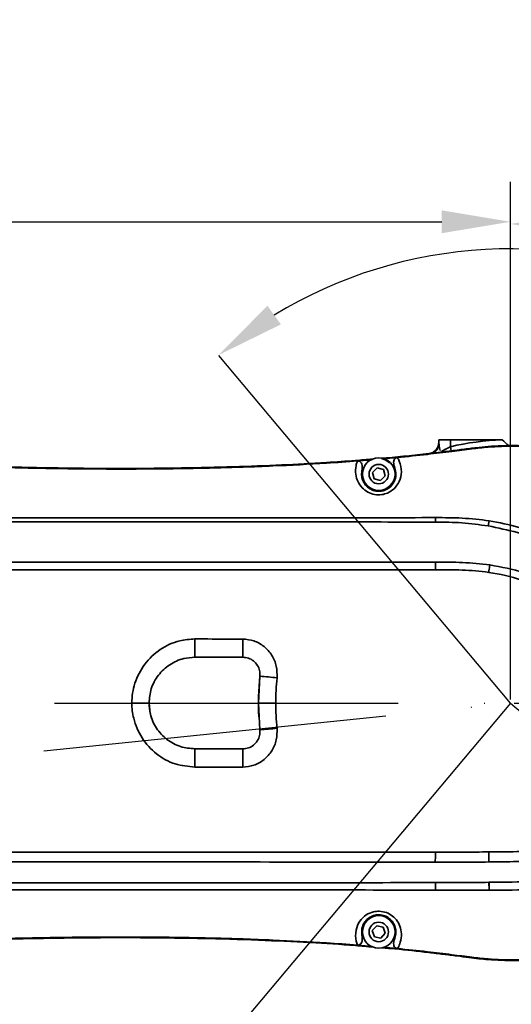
# Model space of a CAD drawing. Header units: millimetres. Extents: x -7686 to -856, y -458 to 6140.
# Tile 60 of 103: x -5488 to -5403, y 4021 to 4193. Entities that reach past the tile are written whole.
import ezdxf

# ---------------------------------------------------------------- set-up
doc = ezdxf.new("R2010")
doc.units = ezdxf.units.MM
doc.header["$LTSCALE"] = 5
doc.header["$PDSIZE"] = -1
doc.linetypes.add('ACAD_ISO10W100', pattern=[18, 12, -3, 0, -3])
doc.dimstyles.new('本体 安装', dxfattribs={"dimtxt": 24, "dimasz": 12, "dimexe": 7, "dimexo": 0.625, "dimtad": 1, "dimtoh": 1, "dimtxsty": 'Standard', "dimcen": 2.5, "dimclrd": 1, "dimclre": 1, "dimclrt": 4, "dimadec": 0, "dimazin": 0, "dimtfac": 1, "dimtmove": 0, "dimatfit": 3, "dimfxl": 1, "dimarcsym": 0})

# ---------------------------------------------------------------- blocks, each defined once
blk = doc.blocks.new('*D72')
at = {"color": 1, "linetype": 'ByBlock', "lineweight": -2, "transparency": 16777216}
for p, q in [((-5842.71, 4073.88), (-5842.71, 4164.35)), ((-5402.71, 4073.88), (-5402.71, 4164.35)), ((-5830.71, 4157.35), (-5414.71, 4157.35))]:
    blk.add_line(p, q, dxfattribs=at)
at = {"color": 1, "linetype": 'ByBlock', "transparency": 16777216}
for points in [[(-5830.71, 4159.35), (-5830.71, 4155.35), (-5842.71, 4157.35)], [(-5414.71, 4159.35), (-5414.71, 4155.35), (-5402.71, 4157.35)]]:
    blk.add_solid(points, dxfattribs=at)
at = {"layer": 'Defpoints', "color": 0, "linetype": 'ByBlock', "transparency": 16777216}
for p in [(-5402.71, 4157.35), (-5842.71, 4073.26), (-5402.71, 4073.26)]:
    blk.add_point(p, dxfattribs=at)
at = {"color": 4, "linetype": 'ByBlock', "transparency": 16777216, "insert": (-5622.71, 4169.98), "char_height": 24, "attachment_point": 5}
blk.add_mtext('440', dxfattribs=at)
blk = doc.blocks.new('*D79')
at = {"color": 1, "linetype": 'ByBlock', "lineweight": -2, "transparency": 16777216}
for p, q in [((-5402.71, 4073.88), (-5402.7, 4163.97)), ((-5304.71, 4073.88), (-5304.7, 4163.97)), ((-5390.7, 4156.97), (-5316.7, 4156.97))]:
    blk.add_line(p, q, dxfattribs=at)
at = {"color": 1, "linetype": 'ByBlock', "transparency": 16777216}
for points in [[(-5390.7, 4158.97), (-5390.7, 4154.97), (-5402.7, 4156.97)], [(-5316.7, 4158.97), (-5316.7, 4154.97), (-5304.7, 4156.97)]]:
    blk.add_solid(points, dxfattribs=at)
at = {"layer": 'Defpoints', "color": 0, "linetype": 'ByBlock', "transparency": 16777216}
for p in [(-5304.7, 4156.97), (-5402.71, 4073.26), (-5304.71, 4073.25)]:
    blk.add_point(p, dxfattribs=at)
at = {"color": 4, "linetype": 'ByBlock', "transparency": 16777216, "insert": (-5353.7, 4169.59), "char_height": 24, "attachment_point": 5, "rotation": 359.9963}
blk.add_mtext('98', dxfattribs=at)
blk = doc.blocks.new('*D80')
at = {"color": 1, "linetype": 'ByBlock', "lineweight": -2, "transparency": 16777216}
blk.add_line((-5402.08, 4073.26), (-5316.35, 4073.26), dxfattribs=at)
blk.add_arc((-5402.71, 4073.26), 79.36, 8.6722, 121.3278, dxfattribs=at)
at = {"color": 1, "linetype": 'ByBlock', "transparency": 16777216}
for points in [[(-5442.8, 4139.42), (-5445.14, 4142.67), (-5453.72, 4134.05)], [(-5322.26, 4085.37), (-5326.25, 4085.07), (-5323.35, 4073.26)]]:
    blk.add_solid(points, dxfattribs=at)
at = {"layer": 'Defpoints', "color": 0, "linetype": 'ByBlock', "transparency": 16777216}
for p in [(-5465.7, 4148.33), (-5344.99, 4127.72), (-5842.71, 4073.26), (-5402.71, 4073.26), (-5402.71, 4073.26)]:
    blk.add_point(p, dxfattribs=at)
at = {"color": 4, "linetype": 'ByBlock', "transparency": 16777216, "insert": (-5363.84, 4156.62), "char_height": 24, "attachment_point": 5, "rotation": 335}
blk.add_mtext('130°', dxfattribs=at)
blk = doc.blocks.new('*D81')
at = {"color": 1, "linetype": 'ByBlock', "lineweight": -2, "transparency": 16777216}
blk.add_line((-5402.08, 4073.26), (-5315.89, 4073.26), dxfattribs=at)
blk.add_arc((-5402.71, 4073.26), 79.82, 238.6214, 351.3786, dxfattribs=at)
at = {"color": 1, "linetype": 'ByBlock', "transparency": 16777216}
for points in [[(-5325.78, 4061.44), (-5321.79, 4061.14), (-5322.89, 4073.26)], [(-5445.44, 4003.48), (-5443.11, 4006.73), (-5454.02, 4012.11)]]:
    blk.add_solid(points, dxfattribs=at)
at = {"layer": 'Defpoints', "color": 0, "linetype": 'ByBlock', "transparency": 16777216}
for p in [(-5842.71, 4073.26), (-5402.71, 4073.26), (-5402.71, 4073.26), (-5465.7, 3998.19), (-5398.07, 3993.57)]:
    blk.add_point(p, dxfattribs=at)
at = {"color": 4, "linetype": 'ByBlock', "transparency": 16777216, "insert": (-5374.31, 4012.35), "char_height": 24, "attachment_point": 5, "rotation": 25}
blk.add_mtext('130°', dxfattribs=at)
blk = doc.blocks.new('*D84')
at = {"color": 1, "linetype": 'ByBlock', "lineweight": -2, "transparency": 16777216}
blk.add_arc((-5808.18, 4073.26), 236.57, 287.9067, 357.0933, dxfattribs=at)
at = {"color": 1, "linetype": 'ByBlock', "transparency": 16777216}
for points in [[(-5573.92, 4061.31), (-5569.92, 4061.21), (-5571.61, 4073.26)], [(-5734.88, 3846.23), (-5736.01, 3850.07), (-5746.95, 3844.75)]]:
    blk.add_solid(points, dxfattribs=at)
at = {"layer": 'Defpoints', "color": 0, "linetype": 'ByBlock', "transparency": 16777216}
for p in [(-5842.71, 4073.26), (-5402.71, 4073.26), (-5799.24, 4039.9), (-5656.12, 3892.04), (-5685.36, 3614.9)]:
    blk.add_point(p, dxfattribs=at)
at = {"color": 4, "linetype": 'ByBlock', "transparency": 16777216, "insert": (-5630.52, 3936.93), "char_height": 24, "attachment_point": 5, "rotation": 52.5}
blk.add_mtext('75°', dxfattribs=at)

msp = doc.modelspace()

# ---------------------------------------------------------------- linework, layer by layer
at = {"color": 4, "linetype": 'ByBlock'}
for q in [(-5453.645, 4133.961), (-5454.231, 4011.857)]:
    msp.add_line((-5402.71, 4073.258), q, dxfattribs=at)
at = {"linetype": 'Continuous', "lineweight": 35}
for p, q in [((-5415.21, 4118.523), (-5415.21, 4119.258)), ((-5415.21, 4119.258), (-5413.21, 4119.258)), ((-5413.21, 4119.258), (-5413.21, 4118.044)), ((-5404.21, 4119.258), (-5413.21, 4119.258)), ((-5404.21, 4119.258), (-5404.181, 4119.234)), ((-5413.21, 4118.044), (-5413.041, 4117.323)), ((-5406.633, 4118.087), (-5406.624, 4117.982)), ((-5427.433, 4115.714), (-5429.434, 4115.556)), ((-5426.833, 4115.766), (-5427.433, 4115.714)), ((-5424.436, 4115.974), (-5424.899, 4115.934)), ((-5424.436, 4115.974), (-5422.438, 4116.162)), ((-5426.826, 4113.557), (-5426.01, 4114.373)), ((-5426.01, 4114.373), (-5424.894, 4114.075)), ((-5424.894, 4114.075), (-5424.595, 4112.959)), ((-5426.527, 4112.441), (-5426.826, 4113.557)), ((-5425.412, 4112.143), (-5426.527, 4112.441)), ((-5424.595, 4112.959), (-5425.412, 4112.143)), ((-5415.821, 4104.872), (-5415.807, 4105.657)), ((-5406.616, 4104.208), (-5406.454, 4105.081)), ((-5415.81, 4096.562), (-5415.821, 4097.879)), ((-5449.443, 4081.258), (-5457.821, 4081.258)), ((-5446.71, 4073.258), (-5446.46, 4077.939)), ((-5446.46, 4068.577), (-5446.71, 4073.258)), ((-5457.821, 4065.258), (-5449.443, 4065.258)), ((-5406.483, 4047.237), (-5406.488, 4045.484)), ((-5406.483, 4047.237), (-5406.465, 4047.237)), ((-5406.465, 4047.237), (-5406.473, 4045.484)), ((-5406.473, 4045.484), (-5406.488, 4045.484)), ((-5406.471, 4041.929), (-5406.456, 4041.929)), ((-5406.471, 4041.929), (-5406.449, 4040.545)), ((-5406.456, 4041.929), (-5406.431, 4040.545)), ((-5406.431, 4040.545), (-5406.449, 4040.545)), ((-5426.841, 4033.496), (-5426.07, 4034.355)), ((-5426.482, 4032.398), (-5426.841, 4033.496)), ((-5426.07, 4034.355), (-5424.94, 4034.118)), ((-5424.581, 4033.02), (-5425.352, 4032.161)), ((-5424.94, 4034.118), (-5424.581, 4033.02)), ((-5425.352, 4032.161), (-5426.482, 4032.398)), ((-5427.433, 4030.802), (-5429.434, 4030.961)), ((-5427.433, 4030.802), (-5427.072, 4030.77)), ((-5424.772, 4030.571), (-5424.436, 4030.542)), ((-5424.436, 4030.542), (-5422.438, 4030.354)), ((-5406.633, 4028.429), (-5406.624, 4028.534))]:
    msp.add_line(p, q, dxfattribs=at)
at = {"color": 2, "linetype": 'ACAD_ISO10W100'}
for p in [(-5842.71, 4073.258), (-5842.71, 4028.258)]:
    msp.add_line(p, (-5402.71, 4073.258), dxfattribs=at)
at = {"color": 1}
msp.add_line((-5402.71, 4073.258), (-5238.304, 3932.572), dxfattribs=at)
at = {"linetype": 'Continuous', "lineweight": 35, "flags": 128}
for points in [[(-5423.766, 4115.203), (-5424.6, 4115.774), (-5425.202, 4115.961)], [(-5457.821, 4084.45), (-5457.821, 4083.838), (-5457.821, 4083.244), (-5457.821, 4082.692), (-5457.821, 4082.206), (-5457.821, 4081.804), (-5457.821, 4081.505), (-5457.821, 4081.32), (-5457.821, 4081.258)], [(-5465.432, 4070.794), (-5465.62, 4071.478), (-5465.821, 4073.258), (-5465.821, 4073.258)], [(-5457.821, 4065.258), (-5457.821, 4065.196), (-5457.821, 4065.011), (-5457.821, 4064.712), (-5457.821, 4064.31), (-5457.821, 4063.824), (-5457.821, 4063.272), (-5457.821, 4062.678), (-5457.821, 4062.066)], [(-5415.821, 4047.217), (-5415.823, 4046.984), (-5415.825, 4046.753), (-5415.827, 4046.525), (-5415.829, 4046.302), (-5415.83, 4046.083), (-5415.832, 4045.869), (-5415.834, 4045.66), (-5415.836, 4045.457)]]:
    msp.add_lwpolyline(points, dxfattribs=at)
at = {"linetype": 'Continuous', "lineweight": 35}
for centre, radius in [((-5425.711, 4113.258), 2.85), ((-5425.711, 4113.258), 1.699), ((-5425.711, 4033.258), 2.85), ((-5425.711, 4033.258), 1.699)]:
    msp.add_circle(centre, radius, dxfattribs=at)
at = {"color": 4, "linetype": 'ByBlock'}
msp.add_arc((-5842.71, 3598.258), 872.295, 310, 170, dxfattribs=at)
at = {"linetype": 'Continuous', "lineweight": 35}
for centre, radius, start, end in [((-5417.21, 4118.834), 2, 316.1036, 0), ((-5402.71, 4073.258), 46, 91.83369, 103.1947), ((-5417.069, 4118.547), 1.86, 298.19232, 359.24376), ((-6183.984, 4083.614), 734.545, 359.816229, 0.064643), ((-5402.71, 4073.258), 44, 173.89315, 183.10301), ((-5451.344, 4011.117), 67, 83.25032, 85.81986), ((-5467.867, 2779.419), 1293.839, 89.9094, 90.04229), ((-5451.344, 4135.399), 67, 274.18014, 276.74968), ((-6183.984, 4062.902), 734.545, 359.935357, 0.183771), ((-5596.934, 4037.622), 181.157, 0.92921, 1.35047)]:
    msp.add_arc(centre, radius, start, end, dxfattribs=at)
for points in [[(-5415.21, 4118.833), (-5415.235, 4118.591), (-5415.287, 4118.106), (-5415.685, 4117.478), (-5416.262, 4117.008), (-5416.738, 4116.901), (-5416.976, 4116.847)], [(-5357.711, 4073.258), (-5357.757, 4074.812), (-5357.85, 4077.921), (-5358.601, 4082.535), (-5359.79, 4087.048), (-5361.448, 4091.414), (-5363.547, 4095.585), (-5366.067, 4099.516), (-5368.98, 4103.166), (-5372.255, 4106.495), (-5375.856, 4109.467), (-5379.746, 4112.051), (-5383.882, 4114.218), (-5388.22, 4115.946), (-5392.714, 4117.218), (-5397.314, 4118.009), (-5401.975, 4118.354), (-5405.08, 4118.176), (-5406.633, 4118.087)], [(-5357.816, 4073.258), (-5357.862, 4074.809), (-5357.955, 4077.91), (-5358.704, 4082.513), (-5359.89, 4087.016), (-5361.545, 4091.372), (-5363.639, 4095.533), (-5366.153, 4099.455), (-5369.059, 4103.096), (-5372.326, 4106.418), (-5375.919, 4109.383), (-5379.799, 4111.96), (-5383.926, 4114.123), (-5388.254, 4115.846), (-5392.737, 4117.115), (-5397.327, 4117.904), (-5401.977, 4118.249), (-5405.075, 4118.071), (-5406.624, 4117.982)], [(-5357.711, 4073.258), (-5357.757, 4071.704), (-5357.85, 4068.595), (-5358.601, 4063.981), (-5359.79, 4059.468), (-5361.448, 4055.102), (-5363.547, 4050.931), (-5366.067, 4047), (-5368.98, 4043.35), (-5372.255, 4040.021), (-5375.856, 4037.049), (-5379.746, 4034.465), (-5383.882, 4032.298), (-5388.22, 4030.57), (-5392.714, 4029.298), (-5397.314, 4028.507), (-5401.975, 4028.162), (-5405.08, 4028.34), (-5406.633, 4028.429)], [(-5406.624, 4028.534), (-5405.075, 4028.445), (-5401.977, 4028.267), (-5397.327, 4028.612), (-5392.737, 4029.401), (-5388.254, 4030.67), (-5383.926, 4032.393), (-5379.799, 4034.556), (-5375.919, 4037.133), (-5372.326, 4040.099), (-5369.059, 4043.42), (-5366.153, 4047.061), (-5363.639, 4050.983), (-5361.545, 4055.144), (-5359.89, 4059.5), (-5358.704, 4064.003), (-5357.955, 4068.606), (-5357.862, 4071.707), (-5357.816, 4073.258)]]:
    msp.add_open_spline(points, degree=3, dxfattribs=at)
for points, knots in [([(-5404.181, 4119.234), (-5403.793, 4118.909), (-5403.281, 4118.479), (-5402.821, 4118.093), (-5402.71, 4117.999)], [0, 0, 0, 0, 0.7580368, 1, 1, 1, 1]), ([(-5406.633, 4118.087), (-5407.31, 4118.019), (-5408.771, 4117.872), (-5411.143, 4117.565), (-5413.908, 4117.213), (-5417.2, 4116.813), (-5420.907, 4116.415), (-5423.665, 4116.138), (-5425.114, 4116.019), (-5425.232, 4116.01)], [0, 0, 0, 0, 0.1090512, 0.2354016, 0.383349, 0.5558543, 0.7669575, 0.9810261, 1, 1, 1, 1]), ([(-5406.633, 4118.087), (-5407.31, 4118.019), (-5408.771, 4117.872), (-5411.143, 4117.565), (-5413.908, 4117.213), (-5417.2, 4116.813), (-5420.907, 4116.415), (-5423.665, 4116.138), (-5425.114, 4116.019), (-5425.232, 4116.01)], [0, 0, 0, 0, 0.10905124, 0.23540163, 0.38334897, 0.55585426, 0.76695751, 0.98102614, 1, 1, 1, 1]), ([(-5406.624, 4117.982), (-5407.567, 4117.883), (-5409.672, 4117.662), (-5413.2, 4117.19), (-5417.526, 4116.664), (-5420.7, 4116.339), (-5422.438, 4116.162)], [0, 0, 0, 0, 0.1787721, 0.3988132, 0.6706375, 1, 1, 1, 1]), ([(-5415.21, 4118.523), (-5415.185, 4118.314), (-5415.145, 4117.971), (-5415.016, 4117.547), (-5414.965, 4117.38)], [0, 0, 0, 0, 0.6076014, 1, 1, 1, 1]), ([(-5414.727, 4117.222), (-5414.559, 4117.323), (-5414.22, 4117.528), (-5413.67, 4117.823), (-5413.325, 4117.988), (-5413.21, 4118.044)], [0, 0, 0, 0, 0.3964805, 0.7977429, 1, 1, 1, 1]), ([(-5426.786, 4115.881), (-5427.775, 4115.798), (-5430.457, 4115.57), (-5435.741, 4115.215), (-5442.849, 4114.827), (-5451.279, 4114.511), (-5460.325, 4114.306), (-5469.881, 4114.229), (-5479.83, 4114.281), (-5491.095, 4114.504), (-5499.567, 4114.746), (-5504.627, 4114.999), (-5505.156, 4115.025)], [0, 0, 0, 0, 0.0379828, 0.1029722, 0.2025767, 0.3102719, 0.4256581, 0.5487051, 0.6758222, 0.8062145, 0.9797134, 1, 1, 1, 1]), ([(-5429.434, 4115.556), (-5431.233, 4115.425), (-5436.145, 4115.07), (-5444.53, 4114.643), (-5454.869, 4114.298), (-5466.051, 4114.129), (-5477.847, 4114.149), (-5489.94, 4114.351), (-5498.071, 4114.64), (-5502.12, 4114.783)], [0, 0, 0, 0, 0.0744052, 0.203126, 0.3462878, 0.5011114, 0.6644153, 0.8328564, 1, 1, 1, 1]), ([(-5422.438, 4116.162), (-5422.438, 4116.162), (-5422.321, 4115.96), (-5421.945, 4115.215), (-5421.627, 4113.772), (-5421.998, 4112.018), (-5422.919, 4110.701), (-5424.056, 4109.949), (-5425.254, 4109.615), (-5426.455, 4109.642), (-5427.654, 4110.074), (-5428.666, 4110.86), (-5429.409, 4111.952), (-5429.797, 4113.293), (-5429.746, 4114.549), (-5429.535, 4115.283), (-5429.434, 4115.555), (-5429.434, 4115.556)], [0, 0, 0, 0, 0.0000032, 0.049934, 0.1715642, 0.2734936, 0.3594721, 0.4346245, 0.488345, 0.5544652, 0.6208874, 0.68924, 0.7628279, 0.8445579, 0.9378428, 0.9999968, 1, 1, 1, 1]), ([(-5429.434, 4115.556), (-5429.355, 4115.555), (-5429.198, 4115.554), (-5428.982, 4115.453), (-5428.794, 4115.273), (-5428.637, 4114.964), (-5428.561, 4114.46), (-5428.621, 4114.065), (-5428.656, 4113.831)], [0, 0, 0, 0, 0.1066395, 0.213661, 0.3153088, 0.4570707, 0.6784899, 1, 1, 1, 1]), ([(-5422.908, 4114.327), (-5423.014, 4114.656), (-5423.151, 4115.078), (-5423.08, 4115.612), (-5422.968, 4115.865), (-5422.79, 4116.047), (-5422.606, 4116.137), (-5422.484, 4116.155), (-5422.438, 4116.162)], [0, 0, 0, 0, 0.4619154, 0.5942543, 0.7275297, 0.832076, 0.9367832, 1, 1, 1, 1]), ([(-5428.656, 4113.831), (-5428.689, 4113.506), (-5428.754, 4112.888), (-5428.458, 4111.933), (-5427.909, 4111.145), (-5427.151, 4110.571), (-5426.25, 4110.256), (-5425.346, 4110.239), (-5424.444, 4110.486), (-5423.586, 4111.043), (-5422.897, 4112.004), (-5422.613, 4113.219), (-5422.808, 4113.952), (-5422.908, 4114.327)], [0, 0, 0, 0, 0.1058317, 0.2012342, 0.2861781, 0.3640731, 0.4389744, 0.5131647, 0.5735445, 0.6586391, 0.7572592, 0.8757476, 1, 1, 1, 1]), ([(-5597.851, 4105.731), (-5589.928, 4105.722), (-5566.545, 4105.694), (-5527.685, 4105.652), (-5483.798, 4105.607), (-5452.815, 4105.604), (-5431.003, 4105.62), (-5422.127, 4105.642), (-5415.807, 4105.657)], [0, 0, 0, 0, 0.13055808, 0.38531236, 0.64052869, 0.85372743, 0.89582981, 1, 1, 1, 1]), ([(-5415.807, 4105.657), (-5414.247, 4105.652), (-5411.119, 4105.641), (-5408.002, 4105.319), (-5406.454, 4105.081), (-5406.454, 4105.081)], [0, 0, 0, 0, 0.4986261, 0.9999936, 1, 1, 1, 1]), ([(-5406.454, 4105.081), (-5406.454, 4105.081), (-5404.684, 4104.809), (-5401.168, 4104.049), (-5396.065, 4102.318), (-5390.415, 4099.656), (-5384.457, 4095.768), (-5378.985, 4090.911), (-5374.583, 4085.926), (-5371.13, 4081.038), (-5368.845, 4076.73), (-5367.771, 4074.078), (-5367.458, 4073.258), (-5367.458, 4073.258)], [0, 0, 0, 0, 0.0000011, 0.1021569, 0.204666, 0.3068496, 0.4577996, 0.6087901, 0.722397, 0.8363231, 0.9497081, 0.9999989, 1, 1, 1, 1]), ([(-5415.821, 4104.872), (-5415.821, 4104.872), (-5422.141, 4104.889), (-5443.946, 4104.926), (-5481.243, 4104.917), (-5527.677, 4104.886), (-5566.537, 4104.819), (-5589.921, 4104.821), (-5597.846, 4104.803), (-5597.846, 4104.803)], [0, 0, 0, 0, 0.0000003, 0.1041638, 0.3594197, 0.6146182, 0.8693975, 0.9999997, 1, 1, 1, 1]), ([(-5406.616, 4104.208), (-5408.135, 4104.419), (-5411.187, 4104.841), (-5414.274, 4104.868), (-5415.821, 4104.871), (-5415.821, 4104.871)], [0, 0, 0, 0, 0.4978635, 0.9999935, 1, 1, 1, 1]), ([(-5368.271, 4073.258), (-5368.271, 4073.258), (-5368.551, 4073.965), (-5369.621, 4076.458), (-5371.816, 4080.608), (-5375.22, 4085.421), (-5379.58, 4090.302), (-5385.036, 4094.998), (-5390.929, 4098.758), (-5396.47, 4101.371), (-5401.447, 4103.154), (-5404.895, 4103.857), (-5406.616, 4104.208)], [0, 0, 0, 0, 0.0000012, 0.0446018, 0.1589215, 0.273738, 0.3881763, 0.5401506, 0.6921564, 0.7947077, 0.8975272, 1, 1, 1, 1]), ([(-5415.81, 4096.562), (-5422.147, 4096.557), (-5441.128, 4096.54), (-5472.745, 4096.55), (-5510.664, 4096.563), (-5543.811, 4096.572), (-5572.196, 4096.598), (-5587.946, 4096.589), (-5595.821, 4096.585)], [0, 0, 0, 0, 0.1056011, 0.3163241, 0.526924, 0.7375255, 0.8687642, 1, 1, 1, 1]), ([(-5595.814, 4097.873), (-5587.94, 4097.875), (-5572.191, 4097.879), (-5543.808, 4097.865), (-5510.662, 4097.863), (-5472.746, 4097.877), (-5441.133, 4097.886), (-5422.156, 4097.885), (-5415.821, 4097.879), (-5415.821, 4097.879)], [0, 0, 0, 0, 0.1312368, 0.2624765, 0.4730949, 0.6837112, 0.8944156, 0.9999997, 1, 1, 1, 1]), ([(-5415.821, 4097.879), (-5415.821, 4097.879), (-5414.238, 4097.879), (-5411.062, 4097.902), (-5407.906, 4097.57), (-5406.325, 4097.403)], [0, 0, 0, 0, 0.0000063, 0.4990903, 1, 1, 1, 1]), ([(-5406.506, 4096.081), (-5406.506, 4096.081), (-5408.039, 4096.304), (-5411.143, 4096.561), (-5414.251, 4096.562), (-5415.81, 4096.562)], [0, 0, 0, 0, 0.0000064, 0.4982377, 1, 1, 1, 1]), ([(-5406.506, 4096.081), (-5406.456, 4096.449), (-5406.394, 4096.902), (-5406.336, 4097.323), (-5406.325, 4097.403)], [0, 0, 0, 0, 0.8100924, 1, 1, 1, 1]), ([(-5406.325, 4097.403), (-5404.313, 4097.023), (-5400.247, 4096.254), (-5394.505, 4093.756), (-5388.844, 4090.195), (-5383.508, 4085.493), (-5379.3, 4080.576), (-5377.207, 4077.239), (-5376.439, 4076.015)], [0, 0, 0, 0, 0.1613512, 0.326154, 0.491126, 0.6883979, 0.8857309, 1, 1, 1, 1]), ([(-5377.749, 4075.234), (-5378.494, 4076.417), (-5380.528, 4079.648), (-5384.556, 4084.452), (-5389.678, 4089.051), (-5395.132, 4092.532), (-5400.66, 4094.915), (-5404.562, 4095.797), (-5406.506, 4096.08), (-5406.506, 4096.08)], [0, 0, 0, 0, 0.1144038, 0.3124049, 0.5102352, 0.6748776, 0.8393487, 0.9999984, 1, 1, 1, 1]), ([(-5468.822, 4073.258), (-5468.822, 4073.258), (-5468.822, 4074.421), (-5468.434, 4076.845), (-5466.721, 4080.151), (-5463.976, 4082.759), (-5460.84, 4084.228), (-5458.711, 4084.384), (-5457.821, 4084.45)], [0, 0, 0, 0, 0.0000035, 0.2011899, 0.4169858, 0.6323578, 0.8464643, 1, 1, 1, 1]), ([(-5457.821, 4084.45), (-5455.821, 4084.448), (-5453.027, 4084.445), (-5450.233, 4084.443), (-5449.44, 4084.443)], [0, 0, 0, 0, 0.7158548, 1, 1, 1, 1]), ([(-5449.44, 4084.443), (-5448.783, 4084.377), (-5447.446, 4084.244), (-5445.653, 4083.201), (-5444.288, 4081.653), (-5443.452, 4079.719), (-5443.463, 4078.341), (-5443.469, 4077.653)], [0, 0, 0, 0, 0.1935144, 0.3939352, 0.5957203, 0.7981146, 1, 1, 1, 1]), ([(-5457.821, 4081.258), (-5458.467, 4081.212), (-5460.011, 4081.101), (-5462.291, 4080.069), (-5464.281, 4078.22), (-5465.582, 4075.844), (-5465.743, 4074.101), (-5465.821, 4073.257)], [0, 0, 0, 0, 0.1545859, 0.369316, 0.5838342, 0.7984131, 1, 1, 1, 1]), ([(-5446.46, 4077.939), (-5446.457, 4078.278), (-5446.451, 4078.956), (-5446.87, 4079.905), (-5447.554, 4080.659), (-5448.449, 4081.163), (-5449.115, 4081.227), (-5449.443, 4081.258)], [0, 0, 0, 0, 0.201001, 0.4021106, 0.6033618, 0.8046268, 1, 1, 1, 1]), ([(-5443.469, 4077.653), (-5443.586, 4076.189), (-5443.703, 4074.725), (-5443.703, 4073.258), (-5443.703, 4073.258)], [0, 0, 0, 0, 0.9999864, 1, 1, 1, 1]), ([(-5457.821, 4062.066), (-5458.984, 4062.177), (-5461.389, 4062.406), (-5464.649, 4064.253), (-5467.197, 4067.05), (-5468.56, 4070.223), (-5468.822, 4072.367), (-5468.822, 4073.258), (-5468.822, 4073.258)], [0, 0, 0, 0, 0.2002876, 0.4143065, 0.6300963, 0.8457666, 0.9999965, 1, 1, 1, 1]), ([(-5465.821, 4073.257), (-5465.774, 4072.611), (-5465.664, 4071.068), (-5464.631, 4068.786), (-5462.781, 4066.797), (-5460.407, 4065.497), (-5458.665, 4065.336), (-5457.821, 4065.258)], [0, 0, 0, 0, 0.15456303, 0.36926091, 0.58400057, 0.79835627, 1, 1, 1, 1]), ([(-5443.703, 4073.258), (-5444.04, 4073.258), (-5444.715, 4073.258), (-5445.614, 4073.258), (-5446.299, 4073.258), (-5446.624, 4073.258), (-5446.705, 4073.258), (-5446.709, 4073.258), (-5446.71, 4073.258)], [0, 0, 0, 0, 0.2143521, 0.4287043, 0.6430567, 0.8574095, 0.9635692, 1, 1, 1, 1]), ([(-5443.703, 4073.258), (-5443.703, 4073.258), (-5443.703, 4071.791), (-5443.586, 4070.327), (-5443.469, 4068.863)], [0, 0, 0, 0, 0.00001363, 1, 1, 1, 1]), ([(-5374.918, 4073.258), (-5374.918, 4073.258), (-5374.899, 4073.222), (-5374.132, 4071.768), (-5372.82, 4068.786), (-5371.751, 4064.718), (-5371.402, 4061.166), (-5371.608, 4057.925), (-5372.507, 4055.102), (-5373.906, 4052.92), (-5375.325, 4051.353), (-5377.125, 4049.979), (-5380.044, 4048.399), (-5384.328, 4047.067), (-5389.872, 4046.141), (-5395.725, 4045.703), (-5401.264, 4045.552), (-5404.847, 4045.497), (-5406.473, 4045.484), (-5406.473, 4045.484)], [0, 0, 0, 0, 0.0000011, 0.0021767, 0.0885688, 0.1748314, 0.2279692, 0.2809809, 0.3495327, 0.3845413, 0.4195637, 0.462513, 0.5055491, 0.5975674, 0.7023544, 0.8075186, 0.9126887, 0.9999989, 1, 1, 1, 1]), ([(-5406.465, 4047.237), (-5404.847, 4047.252), (-5401.314, 4047.283), (-5395.869, 4047.436), (-5390.146, 4047.878), (-5384.795, 4048.775), (-5380.738, 4050.006), (-5378.062, 4051.411), (-5376.033, 4052.913), (-5374.2, 4055.255), (-5373.276, 4058.259), (-5373.103, 4061.152), (-5373.433, 4064.469), (-5374.397, 4068.357), (-5375.679, 4071.167), (-5376.321, 4072.573)], [0, 0, 0, 0, 0.0926949, 0.2023417, 0.3119878, 0.4212658, 0.5130477, 0.5536441, 0.5941407, 0.657038, 0.719938, 0.7714316, 0.8230591, 0.9114549, 1, 1, 1, 1]), ([(-5406.456, 4041.929), (-5406.456, 4041.929), (-5405.409, 4041.938), (-5401.99, 4041.978), (-5396.199, 4042.066), (-5389.107, 4042.476), (-5383.243, 4043.358), (-5378.67, 4044.583), (-5375.492, 4045.854), (-5372.678, 4047.508), (-5370.482, 4049.364), (-5368.818, 4051.395), (-5367.604, 4053.447), (-5366.724, 4055.663), (-5366.054, 4058.383), (-5365.782, 4061.593), (-5366.04, 4065.392), (-5366.856, 4069.308), (-5367.752, 4071.958), (-5368.266, 4073.258), (-5368.266, 4073.258)], [0, 0, 0, 0, 0.0000009, 0.0497147, 0.1624059, 0.2750943, 0.3873191, 0.4443853, 0.501368, 0.5507572, 0.6000438, 0.6375279, 0.6750113, 0.712781, 0.7505825, 0.8085115, 0.8665384, 0.9332406, 0.9999991, 1, 1, 1, 1]), ([(-5367.465, 4073.258), (-5367.465, 4073.258), (-5367.01, 4071.969), (-5366.206, 4069.36), (-5365.453, 4065.469), (-5365.225, 4061.641), (-5365.519, 4058.344), (-5366.207, 4055.536), (-5367.105, 4053.224), (-5368.34, 4051.062), (-5370.039, 4048.897), (-5372.28, 4046.885), (-5375.153, 4045.057), (-5378.404, 4043.624), (-5383.035, 4042.233), (-5388.96, 4041.206), (-5396.108, 4040.694), (-5401.942, 4040.579), (-5405.383, 4040.553), (-5406.431, 4040.545)], [0, 0, 0, 0, 0.0000009, 0.0640771, 0.1280975, 0.1865636, 0.2449424, 0.2835055, 0.3220409, 0.3606717, 0.3993033, 0.4500099, 0.5008044, 0.5585869, 0.6164492, 0.7276477, 0.8393588, 0.9510614, 1, 1, 1, 1]), ([(-5449.443, 4065.258), (-5449.115, 4065.289), (-5448.449, 4065.353), (-5447.554, 4065.857), (-5446.87, 4066.612), (-5446.451, 4067.56), (-5446.457, 4068.238), (-5446.46, 4068.577)], [0, 0, 0, 0, 0.1953732, 0.3966382, 0.5978894, 0.798999, 1, 1, 1, 1]), ([(-5443.469, 4068.863), (-5443.463, 4068.175), (-5443.452, 4066.797), (-5444.288, 4064.863), (-5445.653, 4063.315), (-5447.446, 4062.272), (-5448.783, 4062.139), (-5449.44, 4062.073)], [0, 0, 0, 0, 0.2018854, 0.4042797, 0.6060648, 0.8064856, 1, 1, 1, 1]), ([(-5446.46, 4068.576), (-5446.46, 4068.577), (-5446.46, 4068.579), (-5446.459, 4068.573), (-5446.459, 4068.567), (-5446.458, 4068.555), (-5446.455, 4068.529), (-5446.451, 4068.495), (-5446.452, 4068.468), (-5446.453, 4068.456)], [0, 0, 0, 0, 0.35516787, 0.44371509, 0.48385702, 0.52702428, 0.63007038, 0.84154248, 1, 1, 1, 1]), ([(-5449.44, 4062.073), (-5451.44, 4062.072), (-5454.233, 4062.07), (-5457.027, 4062.067), (-5457.821, 4062.066)], [0, 0, 0, 0, 0.7158548, 1, 1, 1, 1]), ([(-5595.821, 4047.215), (-5583.621, 4047.209), (-5553.974, 4047.196), (-5519.972, 4047.191), (-5480.728, 4047.194), (-5450.374, 4047.217), (-5424.378, 4047.217), (-5415.821, 4047.217)], [0, 0, 0, 0, 0.2033318, 0.4941022, 0.5667393, 0.8573904, 1, 1, 1, 1]), ([(-5415.821, 4047.217), (-5414.227, 4047.217), (-5411.114, 4047.216), (-5408.002, 4047.226), (-5406.483, 4047.237), (-5406.483, 4047.237)], [0, 0, 0, 0, 0.5121599, 0.9999936, 1, 1, 1, 1]), ([(-5415.836, 4045.457), (-5424.388, 4045.465), (-5450.378, 4045.488), (-5480.728, 4045.499), (-5519.971, 4045.484), (-5553.97, 4045.464), (-5583.613, 4045.445), (-5595.81, 4045.437)], [0, 0, 0, 0, 0.1425613, 0.4332259, 0.5058794, 0.7966914, 1, 1, 1, 1]), ([(-5406.488, 4045.484), (-5408.01, 4045.47), (-5411.125, 4045.444), (-5414.241, 4045.452), (-5415.836, 4045.457)], [0, 0, 0, 0, 0.4882946, 1, 1, 1, 1]), ([(-5597.663, 4041.968), (-5597.663, 4041.968), (-5584.726, 4041.951), (-5554.325, 4041.916), (-5519.557, 4041.861), (-5488.294, 4041.832), (-5465.068, 4041.823), (-5439.227, 4041.83), (-5422.815, 4041.873), (-5415.827, 4041.891)], [0, 0, 0, 0, 0.0000003, 0.2134253, 0.5015827, 0.5736819, 0.729196, 0.8847111, 1, 1, 1, 1]), ([(-5415.827, 4041.891), (-5414.269, 4041.897), (-5411.15, 4041.909), (-5408.031, 4041.923), (-5406.471, 4041.929)], [0, 0, 0, 0, 0.4997779, 1, 1, 1, 1]), ([(-5415.801, 4040.559), (-5423.044, 4040.579), (-5444.243, 4040.636), (-5470.098, 4040.628), (-5493.079, 4040.613), (-5519.572, 4040.588), (-5554.339, 4040.528), (-5584.739, 4040.487), (-5597.671, 4040.47)], [0, 0, 0, 0, 0.1194958, 0.3497049, 0.42643, 0.4985399, 0.7866906, 1, 1, 1, 1]), ([(-5406.449, 4040.545), (-5406.449, 4040.545), (-5408.008, 4040.54), (-5411.125, 4040.544), (-5414.243, 4040.554), (-5415.801, 4040.559)], [0, 0, 0, 0, 0.0000064, 0.5001507, 1, 1, 1, 1]), ([(-5429.434, 4030.961), (-5429.434, 4030.961), (-5429.516, 4031.18), (-5429.758, 4031.978), (-5429.82, 4033.453), (-5429.148, 4035.117), (-5428.007, 4036.257), (-5426.762, 4036.799), (-5425.532, 4036.924), (-5424.357, 4036.697), (-5423.246, 4036.068), (-5422.38, 4035.116), (-5421.836, 4033.906), (-5421.69, 4032.511), (-5421.962, 4031.284), (-5422.294, 4030.602), (-5422.438, 4030.354), (-5422.438, 4030.354)], [0, 0, 0, 0, 0.0000032, 0.0500061, 0.1716123, 0.2742943, 0.3605239, 0.4353462, 0.4880499, 0.5543624, 0.620905, 0.689567, 0.7635551, 0.8455328, 0.9387495, 0.9999968, 1, 1, 1, 1]), ([(-5422.908, 4032.189), (-5422.82, 4032.499), (-5422.651, 4033.094), (-5422.774, 4034.086), (-5423.182, 4034.963), (-5423.834, 4035.661), (-5424.67, 4036.126), (-5425.556, 4036.295), (-5426.481, 4036.206), (-5427.418, 4035.808), (-5428.266, 4034.979), (-5428.756, 4033.83), (-5428.69, 4033.072), (-5428.656, 4032.685)], [0, 0, 0, 0, 0.1040903, 0.1996493, 0.2850957, 0.3634953, 0.4386879, 0.5131428, 0.5723125, 0.6568383, 0.7555889, 0.875048, 1, 1, 1, 1]), ([(-5426.675, 4030.616), (-5427.701, 4030.707), (-5431.376, 4031.03), (-5438.051, 4031.442), (-5447.029, 4031.87), (-5456.904, 4032.154), (-5467.501, 4032.286), (-5478.595, 4032.255), (-5490.674, 4032.025), (-5499.651, 4031.767), (-5504.795, 4031.509), (-5505.409, 4031.479)], [0, 0, 0, 0, 0.0392204, 0.1404816, 0.2545761, 0.3814845, 0.5166148, 0.6580662, 0.8039002, 0.9765891, 1, 1, 1, 1]), ([(-5502.12, 4031.733), (-5498.071, 4031.876), (-5489.94, 4032.165), (-5477.847, 4032.367), (-5466.051, 4032.387), (-5454.869, 4032.218), (-5444.53, 4031.874), (-5436.145, 4031.446), (-5431.233, 4031.091), (-5429.434, 4030.961)], [0, 0, 0, 0, 0.1671436, 0.3355847, 0.4988886, 0.6537122, 0.796874, 0.9255948, 1, 1, 1, 1]), ([(-5428.656, 4032.685), (-5428.614, 4032.401), (-5428.557, 4032.003), (-5428.661, 4031.498), (-5428.807, 4031.222), (-5429.015, 4031.041), (-5429.227, 4030.959), (-5429.37, 4030.96), (-5429.434, 4030.961)], [0, 0, 0, 0, 0.3881305, 0.5424378, 0.6980729, 0.8053529, 0.9129783, 1, 1, 1, 1]), ([(-5422.438, 4030.354), (-5422.516, 4030.369), (-5422.671, 4030.397), (-5422.866, 4030.534), (-5423.02, 4030.743), (-5423.122, 4031.074), (-5423.109, 4031.585), (-5422.983, 4031.964), (-5422.908, 4032.189)], [0, 0, 0, 0, 0.1065637, 0.2135081, 0.315096, 0.4567323, 0.6779125, 1, 1, 1, 1]), ([(-5406.633, 4028.429), (-5407.158, 4028.481), (-5408.277, 4028.59), (-5410.087, 4028.815), (-5412.158, 4029.08), (-5414.483, 4029.375), (-5418.084, 4029.803), (-5421.666, 4030.196), (-5424.407, 4030.424), (-5425.174, 4030.488)], [0, 0, 0, 0, 0.0848313, 0.1808742, 0.2931865, 0.4206702, 0.557627, 0.8763772, 1, 1, 1, 1]), ([(-5406.633, 4028.429), (-5407.158, 4028.481), (-5408.277, 4028.59), (-5410.087, 4028.815), (-5412.158, 4029.08), (-5414.483, 4029.375), (-5418.084, 4029.803), (-5421.666, 4030.196), (-5424.407, 4030.424), (-5425.174, 4030.488)], [0, 0, 0, 0, 0.0848313, 0.1808742, 0.2931865, 0.4206702, 0.557627, 0.8763772, 1, 1, 1, 1]), ([(-5422.438, 4030.354), (-5420.7, 4030.177), (-5417.526, 4029.852), (-5413.2, 4029.326), (-5409.672, 4028.854), (-5407.567, 4028.633), (-5406.624, 4028.534)], [0, 0, 0, 0, 0.3293625, 0.6011868, 0.8212279, 1, 1, 1, 1])]:
    msp.add_open_spline(points, degree=3, knots=knots, dxfattribs=at)

# ---------------------------------------------------------------- dimensions: what is measured, and where the dimension line sits
at = {"color": 1, "linetype": 'ByBlock'}
dim = msp.add_linear_dim(base=(-5402.71, 4157.352), p1=(-5842.71, 4073.258), p2=(-5402.71, 4073.258), dimstyle='本体 安装', dxfattribs=at)
dim.commit()
dim.dimension.update_dxf_attribs({"geometry": '*D72', "text_midpoint": (-5622.71, 4169.977)})
at = {"color": 4, "linetype": 'ByBlock'}
for base, line1, line2, picture, middle in [((-5344.987, 4127.717), ((-5842.71, 4073.258), (-5402.71, 4073.258)), ((-5402.71, 4073.258), (-5465.703, 4148.33)), '*D80', (-5363.836, 4156.623)), ((-5398.068, 3993.569), ((-5402.71, 4073.258), (-5465.703, 3998.186)), ((-5842.71, 4073.258), (-5402.71, 4073.258)), '*D81', (-5374.31, 4012.355)), ((-5656.118, 3892.038), ((-5799.243, 4039.905), (-5685.363, 3614.898)), ((-5842.71, 4073.258), (-5402.71, 4073.258)), '*D84', (-5630.516, 3936.932))]:
    dim = msp.add_angular_dim_2l(base=base, line1=line1, line2=line2, dimstyle='本体 安装', dxfattribs=at)
    dim.commit()
    dim.dimension.update_dxf_attribs({"geometry": picture, "text_midpoint": middle})
dim = msp.add_aligned_dim(p1=(-5402.71, 4073.258), p2=(-5304.71, 4073.252), distance=83.714, dimstyle='本体 安装', dxfattribs=at)
dim.commit()
dim.dimension.update_dxf_attribs({"geometry": '*D79', "text_midpoint": (-5353.703, 4169.594)})

doc.saveas('drawing.dxf')
